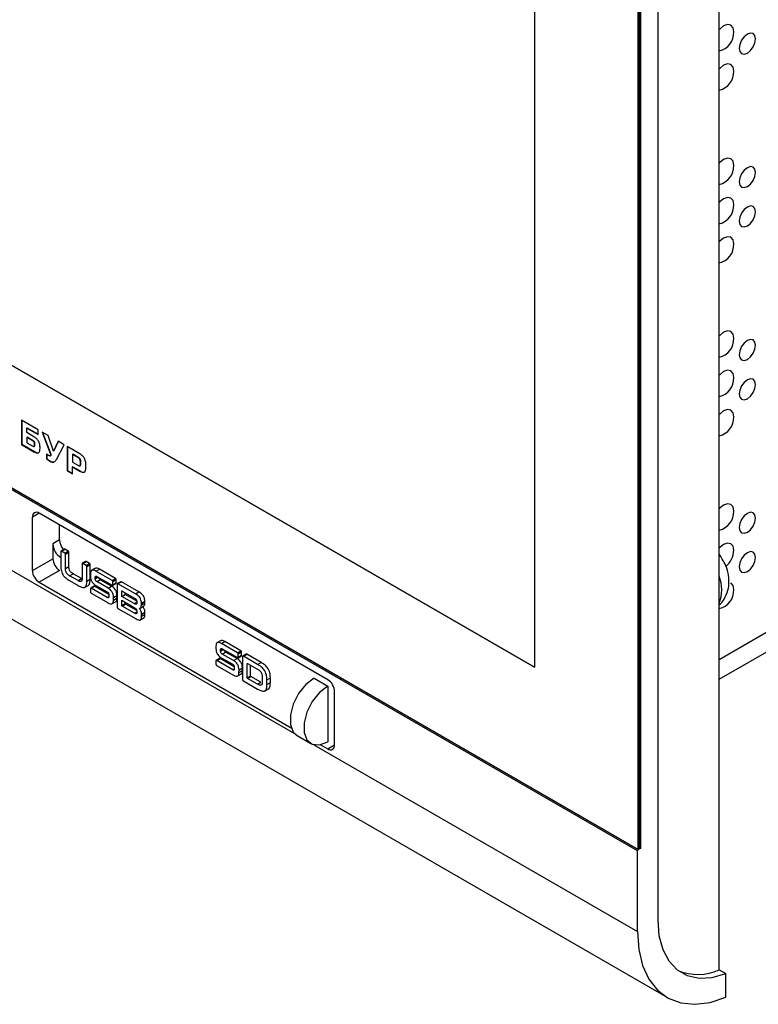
# Model space of a CAD drawing. Header units: millimetres. Extents: x -2 to 680, y -14 to 429.
# Tile 2 of 13: x 77 to 154, y 0 to 102. Entities that reach past the tile are written whole.
import ezdxf

# ---------------------------------------------------------------- set-up
doc = ezdxf.new("R2010")
doc.units = ezdxf.units.MM

msp = doc.modelspace()

# ---------------------------------------------------------------- linework, layer by layer
at = {"color": 7, "linetype": 'Continuous', "lineweight": 25}
for p, q in [((149.9518, 3.552), (149.9518, 128.3093)), ((143.5642, 115.1063), (143.5642, 8.7372)), ((141.5019, 113.0992), (141.5019, 16.0941)), ((141.6433, 113.1808), (141.6433, 16.1758)), ((141.7847, 113.2625), (141.7847, 16.2574)), ((141.8201, 16.1962), (141.8201, 113.2829)), ((130.7538, 106.28), (130.7538, 34.996)), ((130.7538, 34.996), (21.5058, 98.0636)), ((21.52, 98.0717), (130.7538, 35.0124)), ((141.4665, 15.9104), (10.6517, 91.4282)), ((10.7225, 91.5506), (141.5372, 16.0329)), ((10.7578, 91.5711), (141.5019, 16.0941)), ((10.6517, 83.044), (105.8333, 28.0969)), ((13.759, 76.1764), (144.5737, 0.6586)), ((79.1926, 59.6772), (77.4568, 60.6792)), ((77.4568, 60.6792), (77.4568, 58.1511)), ((77.4922, 60.6588), (77.4922, 58.1715)), ((78.0551, 59.869), (78.0198, 59.8486)), ((78.0198, 59.8486), (79.1926, 59.1715)), ((78.0198, 59.379), (78.0198, 59.8486)), ((78.7704, 58.9457), (78.0198, 59.379)), ((78.0551, 59.869), (79.1926, 59.2124)), ((79.1926, 59.1715), (79.1926, 59.6772)), ((80.2398, 59.0726), (79.6143, 59.4337)), ((79.6143, 59.4337), (80.4744, 57.1314)), ((79.6691, 59.402), (80.5098, 57.1518)), ((78.0551, 58.8939), (78.0198, 58.8735)), ((78.0198, 58.8735), (78.0198, 58.3317)), ((78.6453, 58.5124), (78.0198, 58.8735)), ((78.6806, 58.5328), (78.0551, 58.8939)), ((78.6806, 58.5328), (78.6453, 58.5124)), ((80.8028, 57.4655), (80.2398, 59.0726)), ((81.2719, 58.4768), (80.8028, 57.4655)), ((81.2923, 58.465), (80.8382, 57.4859)), ((81.8974, 58.1157), (81.2719, 58.4768)), ((77.4922, 58.1715), (77.4568, 58.1511)), ((77.4568, 58.1511), (78.7704, 57.3928)), ((77.4922, 58.1715), (78.8057, 57.4132)), ((78.0198, 58.3317), (78.6453, 57.9706)), ((78.8057, 57.4132), (78.7704, 57.3928)), ((78.7816, 57.941), (78.8258, 57.9665)), ((78.8683, 58.2077), (78.8329, 58.1873)), ((78.8329, 58.079), (78.8329, 58.1873)), ((78.8683, 58.0994), (78.8329, 58.079)), ((78.8683, 58.0994), (78.8683, 58.2077)), ((79.3959, 57.754), (79.3959, 57.8623)), ((80.8382, 57.4859), (80.8028, 57.4655)), ((81.0999, 56.5897), (81.8974, 58.1157)), ((83.5234, 57.177), (82.2098, 57.9353)), ((82.2098, 57.9353), (82.2098, 55.4072)), ((82.2452, 57.9149), (82.2452, 55.4276)), ((80.3493, 56.9688), (80.0678, 57.1313)), ((80.0678, 57.1313), (80.0678, 56.6438)), ((80.1032, 56.6642), (80.0678, 56.6438)), ((80.1032, 57.1109), (80.1032, 56.6642)), ((80.4253, 56.4421), (80.39, 56.4217)), ((80.445, 56.95), (80.4892, 56.9756)), ((80.5098, 57.1518), (80.4744, 57.1314)), ((80.5098, 57.0001), (80.4744, 56.9797)), ((80.5254, 57.0687), (80.4901, 57.0483)), ((80.8725, 56.3356), (80.8372, 56.3152)), ((82.8081, 57.1251), (82.7728, 57.1047)), ((82.7728, 57.1047), (82.7728, 56.3102)), ((83.3983, 56.7436), (82.7728, 57.1047)), ((82.7728, 56.3102), (83.3983, 55.9491)), ((83.4336, 56.764), (82.8081, 57.1251)), ((83.4336, 56.764), (83.3983, 56.7436)), ((83.6213, 56.439), (83.5859, 56.4186)), ((83.5859, 56.0574), (83.5859, 56.4186)), ((83.6213, 56.0779), (83.6213, 56.439)), ((82.2452, 55.4276), (82.2098, 55.4072)), ((82.2098, 55.4072), (82.7728, 55.0823)), ((82.2452, 55.4276), (82.7728, 55.1231)), ((82.8081, 55.825), (82.7728, 55.8046)), ((82.7728, 55.0823), (82.7728, 55.8046)), ((82.7728, 55.8046), (83.5234, 55.3712)), ((82.8081, 55.825), (83.5588, 55.3916)), ((83.5588, 55.3916), (83.5234, 55.3712)), ((83.5346, 55.9194), (83.5788, 55.9449)), ((83.6213, 56.0779), (83.5859, 56.0574)), ((84.1489, 55.7324), (84.1489, 56.0936)), ((183.999, 55.4287), (149.9518, 35.7737)), ((149.9518, 33.7441), (182.7561, 52.6816)), ((79.3119, 51.0012), (78.6047, 50.5929)), ((78.6047, 45.0404), (78.6047, 50.5929)), ((109.2931, 33.6934), (79.3118, 51.0013)), ((81.4331, 48.2247), (81.4331, 49.7766)), ((81.4331, 48.2247), (80.726, 47.8165)), ((80.726, 47.8165), (80.726, 46.265)), ((81.931, 47.2649), (81.5775, 47.0608)), ((81.6335, 47.0494), (81.987, 47.2535)), ((82.3325, 47.0535), (81.987, 47.2535)), ((78.6047, 45.0404), (80.726, 46.265)), ((81.5594, 47.0101), (81.5598, 45.4767)), ((81.9789, 46.8494), (81.6335, 47.0494)), ((81.9789, 46.8494), (82.3325, 47.0535)), ((82.0496, 46.7276), (82.4031, 46.9317)), ((82.0496, 45.2493), (82.0496, 46.7276)), ((82.4031, 45.4534), (82.4031, 46.9317)), ((81.4331, 45.0403), (79.3118, 43.8157)), ((82.0496, 45.2493), (82.4031, 45.4534)), ((83.7604, 45.7395), (83.7608, 44.2616)), ((84.1311, 45.9953), (83.7775, 45.7912)), ((83.8312, 45.7806), (84.1848, 45.9847)), ((84.1799, 45.5788), (83.8312, 45.7806)), ((84.1799, 45.5788), (84.5335, 45.7829)), ((84.5335, 45.7829), (84.1848, 45.9847)), ((84.2501, 43.9233), (84.2505, 45.457)), ((84.2505, 45.457), (84.6041, 45.6611)), ((84.6036, 44.1274), (84.6041, 45.6611)), ((85.1751, 45.2983), (84.7331, 45.0432)), ((85.2067, 44.9866), (85.5603, 45.1907)), ((87.2379, 44.2217), (85.5603, 45.1907)), ((82.4503, 44.0066), (83.3599, 43.4815)), ((82.4695, 44.4996), (82.823, 44.7037)), ((83.344, 43.9947), (82.4695, 44.4996)), ((83.6976, 44.1988), (82.823, 44.7037)), ((83.344, 43.9947), (83.6976, 44.1988)), ((84.2501, 43.9233), (84.6036, 44.1274)), ((84.6407, 44.7192), (84.6412, 44.4459)), ((85.1309, 44.3167), (85.312, 44.4212)), ((85.1309, 44.189), (85.4226, 44.3574)), ((85.1309, 44.189), (85.1309, 44.3167)), ((86.8844, 44.0176), (85.2067, 44.9866)), ((85.2951, 43.885), (85.6487, 44.0891)), ((85.2978, 44.4294), (86.8848, 43.5138)), ((86.8326, 43.4057), (85.6487, 44.0891)), ((86.8844, 44.0176), (87.2379, 44.2217)), ((86.9552, 43.8974), (87.3088, 44.1015)), ((87.3085, 43.7568), (87.3088, 44.1015)), ((79.3118, 43.8157), (105.484, 28.7068)), ((84.0165, 43.2821), (84.4584, 43.5373)), ((84.6439, 43.1643), (84.6444, 42.8197)), ((85.0155, 43.4175), (84.6619, 43.2134)), ((84.718, 43.2015), (85.0716, 43.4056)), ((86.3813, 42.2413), (84.718, 43.2015)), ((86.5452, 42.555), (85.0716, 43.4056)), ((85.2002, 43.503), (86.3846, 42.8198)), ((86.479, 43.2016), (85.2951, 43.885)), ((86.479, 43.2016), (86.8326, 43.4057)), ((86.9381, 43.5022), (87.2916, 43.7063)), ((86.955, 43.5527), (86.9552, 43.8974)), ((86.955, 43.5527), (87.3085, 43.7568)), ((87.3993, 43.6112), (87.3997, 41.2589)), ((87.7767, 43.8831), (87.4231, 43.679)), ((87.4958, 43.6651), (87.8493, 43.8692)), ((89.315, 42.6144), (87.4958, 43.6651)), ((89.6686, 42.8185), (87.8493, 43.8692)), ((84.7178, 42.6976), (86.473, 41.6843)), ((86.3813, 42.2413), (86.5467, 42.3368)), ((86.5482, 42.5124), (86.5487, 42.3571)), ((87.038, 41.9528), (87.0384, 42.2565)), ((87.038, 41.9528), (87.3915, 42.1569)), ((87.0384, 42.2565), (87.392, 42.4606)), ((87.3915, 42.1569), (87.392, 42.4606)), ((87.8895, 42.8843), (87.9319, 42.9088)), ((87.8895, 42.3517), (87.8895, 42.8843)), ((87.8895, 42.3517), (88.243, 42.5558)), ((89.1798, 41.6065), (87.8895, 42.3517)), ((87.9303, 42.9097), (89.2179, 42.1669)), ((88.243, 42.5558), (88.243, 42.7293)), ((89.4454, 41.8613), (88.243, 42.5558)), ((89.315, 42.6144), (89.6686, 42.8185)), ((86.8579, 41.5767), (87.2999, 41.8318)), ((87.4956, 41.094), (89.3721, 40.0107)), ((87.8895, 41.9528), (89.1801, 41.2077)), ((87.8895, 41.4173), (87.8895, 41.9528)), ((87.8895, 41.4173), (88.243, 41.6214)), ((87.9304, 41.3471), (88.2839, 41.5512)), ((89.2206, 40.6023), (87.9304, 41.3471)), ((88.243, 41.6214), (88.243, 41.7487)), ((89.445, 40.8809), (88.2839, 41.5512)), ((89.1798, 41.6065), (89.4508, 41.7629)), ((89.4508, 41.8037), (89.4508, 41.6748)), ((89.7978, 41.1425), (90.1513, 41.3466)), ((89.9272, 41.472), (90.2807, 41.6761)), ((89.9272, 41.472), (89.9275, 41.6545)), ((89.9275, 41.6545), (90.2811, 41.8586)), ((90.2807, 41.6761), (90.2811, 41.8586)), ((89.2206, 40.6023), (89.4538, 40.7369)), ((89.4535, 40.8231), (89.454, 40.6867)), ((89.7623, 39.8904), (90.2042, 40.1455)), ((89.9432, 40.3106), (89.9437, 40.519)), ((89.9432, 40.3106), (90.2968, 40.5147)), ((89.9437, 40.519), (90.2972, 40.7231)), ((90.2968, 40.5147), (90.2972, 40.7231)), ((97.6705, 37.1973), (97.6709, 36.924)), ((98.2048, 37.7764), (97.7629, 37.5213)), ((98.1606, 36.7948), (98.3417, 36.8993)), ((98.2364, 37.4647), (98.59, 37.6688)), ((99.9141, 36.4957), (98.2364, 37.4647)), ((98.3275, 36.9075), (99.9145, 35.9919)), ((100.2676, 36.6998), (98.59, 37.6688)), ((98.0452, 35.8956), (97.6917, 35.6915)), ((97.7477, 35.6796), (98.1013, 35.8837)), ((99.5749, 35.0331), (98.1013, 35.8837)), ((98.1606, 36.6671), (98.4524, 36.8355)), ((98.1606, 36.6671), (98.1606, 36.7948)), ((98.2299, 35.9811), (99.4143, 35.2979)), ((98.3248, 36.3631), (98.6784, 36.5672)), ((99.5087, 35.6797), (98.3248, 36.3631)), ((99.8623, 35.8838), (98.6784, 36.5672)), ((99.5087, 35.6797), (99.8623, 35.8838)), ((99.9141, 36.4957), (100.2676, 36.6998)), ((99.9678, 35.9803), (100.3213, 36.1844)), ((99.9847, 36.0308), (99.9849, 36.3755)), ((99.9847, 36.0308), (100.3382, 36.2349)), ((99.9849, 36.3755), (100.3385, 36.5796)), ((100.3382, 36.2349), (100.3385, 36.5796)), ((100.429, 36.0899), (100.4295, 33.7362)), ((100.8065, 36.3612), (100.4529, 36.1571)), ((100.5255, 36.1432), (100.879, 36.3473)), ((102.0027, 35.2899), (100.5255, 36.1432)), ((102.3563, 35.494), (100.879, 36.3473)), ((97.6737, 35.6424), (97.6741, 35.2978)), ((97.7475, 35.1757), (99.5027, 34.1624)), ((99.4111, 34.7194), (97.7477, 35.6796)), ((99.4111, 34.7194), (99.5764, 34.8149)), ((99.578, 34.9905), (99.5784, 34.8352)), ((100.0681, 34.7346), (100.4217, 34.9387)), ((100.4212, 34.635), (100.4217, 34.9387)), ((100.9192, 35.36), (100.9637, 35.3857)), ((100.9192, 33.8965), (100.9192, 35.36)), ((100.96, 35.3878), (101.9905, 34.7934)), ((101.2727, 34.1006), (101.2727, 35.2074)), ((102.0027, 35.2899), (102.3563, 35.494)), ((99.8876, 34.0548), (100.3296, 34.3099)), ((100.0677, 34.4309), (100.0681, 34.7346)), ((100.0677, 34.4309), (100.4212, 34.635)), ((100.9192, 33.8965), (101.2727, 34.1006)), ((100.96, 33.8252), (101.3136, 34.0293)), ((101.9903, 33.2305), (100.96, 33.8252)), ((102.3439, 33.4346), (101.3136, 34.0293)), ((102.4832, 33.9308), (102.4837, 33.5234)), ((102.9734, 33.6963), (103.327, 33.9004)), ((103.3265, 33.3968), (103.327, 33.9004)), ((107.8789, 33.8566), (109.2931, 33.0402)), ((100.5253, 33.5721), (102.0031, 32.719)), ((101.9903, 33.2305), (102.3439, 33.4346)), ((102.7138, 32.5194), (103.1557, 32.7745)), ((102.973, 33.1927), (102.9734, 33.6963)), ((102.973, 33.1927), (103.3265, 33.3968)), ((109.2931, 33.0402), (109.2931, 27.2427)), ((110.0002, 26.9162), (110.0002, 32.4687)), ((106.1041, 27.8834), (107.5183, 27.067)), ((107.8386, 26.9393), (141.4665, 7.5263)), ((108.5414, 26.9418), (109.2931, 26.5078)), ((109.2931, 26.5078), (110.0002, 26.916)), ((141.4665, 7.5263), (141.4665, 15.9104)), ((141.5019, 16.0941), (141.6433, 16.1758)), ((141.8201, 16.1962), (141.5372, 16.0329)), ((141.7847, 16.2574), (141.6433, 16.1758)), ((141.7493, 16.237), (141.8201, 16.1962)), ((149.9518, 3.552), (150.6589, 3.1438)), ((150.6589, 0.6942), (150.6589, 3.1438))]:
    msp.add_line(p, q, dxfattribs=at)
at = {"color": 7, "linetype": 'Continuous', "lineweight": 25, "flags": 128}
for points in [[(151.4721, 101.0356), (151.3913, 101.4577), (151.1614, 101.7223), (150.8173, 101.7892), (150.4114, 101.6481), (150.0055, 101.3205), (149.9544, 101.2648)], [(153.7348, 100.3005), (153.6702, 100.6382), (153.4863, 100.8499), (153.211, 100.9033), (152.8863, 100.7905), (152.5616, 100.5284), (152.2863, 100.1571), (152.1023, 99.733), (152.0377, 99.3208), (152.1023, 98.9831), (152.2863, 98.7714), (152.5616, 98.7179), (152.8863, 98.8308), (153.211, 99.0928), (153.4863, 99.4641), (153.6702, 99.8882), (153.7348, 100.3005)], [(151.4721, 96.9529), (151.3913, 97.375), (151.1614, 97.6396), (150.8173, 97.7065), (150.4114, 97.5654), (150.0055, 97.2378), (149.9544, 97.1821)], [(151.4721, 87.1544), (151.3913, 87.5765), (151.1614, 87.8411), (150.8173, 87.908), (150.4114, 87.7669), (150.0055, 87.4393), (149.9544, 87.3836)], [(153.7348, 86.4193), (153.6702, 86.757), (153.4863, 86.9687), (153.211, 87.0221), (152.8863, 86.9093), (152.5616, 86.6472), (152.2863, 86.2759), (152.1023, 85.8518), (152.0377, 85.4396), (152.1023, 85.1019), (152.2863, 84.8902), (152.5616, 84.8367), (152.8863, 84.9496), (153.211, 85.2116), (153.4863, 85.5829), (153.6702, 86.007), (153.7348, 86.4193)], [(151.4721, 83.0717), (151.3913, 83.4938), (151.1614, 83.7584), (150.8173, 83.8253), (150.4114, 83.6842), (150.0055, 83.3566), (149.9544, 83.3009)], [(153.7348, 82.3366), (153.6702, 82.6743), (153.4863, 82.886), (153.211, 82.9394), (152.8863, 82.8266), (152.5616, 82.5645), (152.2863, 82.1932), (152.1023, 81.7691), (152.0377, 81.3569), (152.1023, 81.0192), (152.2863, 80.8075), (152.5616, 80.754), (152.8863, 80.8669), (153.211, 81.1289), (153.4863, 81.5002), (153.6702, 81.9243), (153.7348, 82.3366)], [(151.4721, 78.989), (151.3913, 79.4111), (151.1614, 79.6757), (150.8173, 79.7426), (150.4114, 79.6015), (150.0055, 79.2739), (149.9544, 79.2182)], [(151.4721, 69.1905), (151.3913, 69.6126), (151.1614, 69.8772), (150.8173, 69.9441), (150.4114, 69.803), (150.0055, 69.4754), (149.9544, 69.4197)], [(153.7348, 68.4554), (153.6702, 68.7931), (153.4863, 69.0048), (153.211, 69.0583), (152.8863, 68.9454), (152.5616, 68.6833), (152.2863, 68.312), (152.1023, 67.8879), (152.0377, 67.4757), (152.1023, 67.138), (152.2863, 66.9263), (152.5616, 66.8728), (152.8863, 66.9857), (153.211, 67.2477), (153.4863, 67.619), (153.6702, 68.0431), (153.7348, 68.4554)], [(151.4721, 65.1078), (151.3913, 65.5299), (151.1614, 65.7945), (150.8173, 65.8614), (150.4114, 65.7203), (150.0055, 65.3927), (149.9544, 65.337)], [(153.7348, 64.3727), (153.6702, 64.7104), (153.4863, 64.9221), (153.211, 64.9755), (152.8863, 64.8627), (152.5616, 64.6006), (152.2863, 64.2293), (152.1023, 63.8052), (152.0377, 63.393), (152.1023, 63.0553), (152.2863, 62.8436), (152.5616, 62.7901), (152.8863, 62.903), (153.211, 63.165), (153.4863, 63.5363), (153.6702, 63.9604), (153.7348, 64.3727)], [(151.4721, 61.0251), (151.3913, 61.4472), (151.1614, 61.7118), (150.8173, 61.7787), (150.4114, 61.6376), (150.0055, 61.31), (149.9544, 61.2543)], [(151.4721, 51.2266), (151.3913, 51.6487), (151.1614, 51.9133), (150.8173, 51.9802), (150.4114, 51.8391), (150.0055, 51.5115), (149.9544, 51.4558)], [(153.7348, 50.4915), (153.6702, 50.8292), (153.4863, 51.0409), (153.211, 51.0944), (152.8863, 50.9815), (152.5616, 50.7194), (152.2863, 50.3481), (152.1023, 49.924), (152.0377, 49.5118), (152.1023, 49.1741), (152.2863, 48.9624), (152.5616, 48.9089), (152.8863, 49.0218), (153.211, 49.2838), (153.4863, 49.6551), (153.6702, 50.0792), (153.7348, 50.4915)], [(151.4721, 47.1439), (151.3913, 47.566), (151.1614, 47.8306), (150.8173, 47.8975), (150.4114, 47.7564), (150.0055, 47.4288), (149.9544, 47.3731)], [(153.7348, 46.4088), (153.6702, 46.7465), (153.4863, 46.9582), (153.211, 47.0116), (152.8863, 46.8988), (152.5616, 46.6367), (152.2863, 46.2654), (152.1023, 45.8413), (152.0377, 45.4291), (152.1023, 45.0914), (152.2863, 44.8797), (152.5616, 44.8262), (152.8863, 44.9391), (153.211, 45.2011), (153.4863, 45.5724), (153.6702, 45.9965), (153.7348, 46.4088)], [(151.4721, 43.0612), (151.3913, 43.4833), (151.1614, 43.7479), (151.1613, 43.7479)], [(107.8789, 33.8566), (107.0204, 33.1861), (106.2654, 32.2469), (105.705, 31.1522), (105.4068, 30.0341), (105.4068, 29.0274), (105.705, 28.2535), (106.1041, 27.8834)], [(109.2931, 33.0402), (108.4346, 32.3697), (107.6796, 31.4305), (107.1192, 30.3358), (106.821, 29.2177), (106.821, 28.211), (107.1192, 27.4371), (107.6796, 26.9894), (108.4346, 26.9219), (109.2931, 27.2427)], [(143.5642, 8.7372), (143.6948, 7.0973), (144.0828, 5.6586), (144.7162, 4.4653), (145.5756, 3.5541), (146.6345, 2.953), (147.8605, 2.6804), (149.2158, 2.7446), (150.6589, 3.1438)], [(141.4665, 7.5263), (141.6014, 5.6568), (142.0028, 3.9906), (142.6603, 2.5702), (143.5573, 1.4316), (144.671, 0.6039), (145.973, 0.1081), (147.4302, -0.0433), (149.0055, 0.1538), (150.6589, 0.6942)]]:
    msp.add_lwpolyline(points, dxfattribs=at)
at = {"color": 7, "linetype": 'Continuous', "lineweight": 25}
for centre, radius, start, end in [((149.5492, 100.9369), 1.9254, 282.069766, 2.936183), ((149.5492, 96.8542), 1.9254, 282.069766, 2.936183), ((149.5492, 87.0557), 1.9254, 282.069766, 2.936183), ((149.5492, 82.973), 1.9254, 282.069766, 2.936183), ((149.5492, 78.8903), 1.9254, 282.069766, 2.936183), ((149.5492, 69.0918), 1.9254, 282.069766, 2.936183), ((149.5492, 65.0091), 1.9254, 282.069766, 2.936183), ((149.5492, 60.9264), 1.9254, 282.069766, 2.936183), ((149.5492, 51.128), 1.9254, 282.069766, 2.936183), ((79.0358, 50.6628), 0.4367, 50.796715, 189.214037), ((83.2126, 48.313), 1.7817, 182.841182, 218.614881), ((82.4281, 47.861), 1.7026, 181.499109, 239.329688), ((149.1222, 47.2656), 2.353, 310.179007, 357.035824), ((82.2612, 46.3349), 1.5368, 182.605478, 237.394522), ((80.1399, 45.1103), 1.5368, 182.605478, 237.394522), ((146.3534, 43.0421), 3.8698, 338.413946, 21.586054), ((149.5492, 42.9625), 1.9254, 282.069766, 2.936183), ((108.465, 32.3988), 1.5368, 2.605478, 57.394522), ((109.5692, 26.8462), 0.4367, 230.796715, 9.214037), ((141.62, 15.9034), 0.1537, 122.605478, 177.394522), ((147.7144, 8.4131), 5.3513, 248.045534, 294.71466)]:
    msp.add_arc(centre, radius, start, end, dxfattribs=at)
for points, knots in [([(78.8329, 58.1873), (78.8319, 58.2125), (78.8301, 58.2592), (78.8103, 58.3324), (78.7734, 58.4029), (78.7156, 58.4676), (78.6701, 58.4966), (78.6453, 58.5124)], [0, 0, 0, 0, 0.21053847, 0.38898286, 0.55266745, 0.75594843, 1, 1, 1, 1]), ([(78.8683, 58.2077), (78.8673, 58.2329), (78.8655, 58.2796), (78.8456, 58.3528), (78.8087, 58.4233), (78.7509, 58.488), (78.7054, 58.517), (78.6806, 58.5328)], [0, 0, 0, 0, 0.21053847, 0.38898286, 0.55266745, 0.75594843, 1, 1, 1, 1]), ([(79.2473, 58.4988), (79.2161, 58.5466), (79.15, 58.6476), (78.9863, 58.8089), (78.8559, 58.8915), (78.7704, 58.9457)], [0, 0, 0, 0, 0.23633533, 0.49943628, 1, 1, 1, 1]), ([(79.3959, 57.8623), (79.3926, 57.9893), (79.3872, 58.1946), (79.286, 58.4148), (79.2473, 58.4988)], [0, 0, 0, 0, 0.61823448, 1, 1, 1, 1]), ([(78.6453, 57.9706), (78.6666, 57.9595), (78.7061, 57.9388), (78.7595, 57.9308), (78.8022, 57.9488), (78.8293, 58), (78.8316, 58.0511), (78.8329, 58.079)], [0, 0, 0, 0, 0.210484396, 0.388892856, 0.552558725, 0.755857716, 1, 1, 1, 1]), ([(78.7704, 57.3928), (78.8786, 57.3341), (79.0538, 57.2392), (79.1938, 57.2752), (79.2473, 57.289)], [0, 0, 0, 0, 0.61823448, 1, 1, 1, 1]), ([(78.8057, 57.4132), (78.914, 57.3545), (79.0891, 57.2596), (79.2292, 57.2956), (79.2827, 57.3094)], [0, 0, 0, 0, 0.61823448, 1, 1, 1, 1]), ([(78.82, 57.9665), (78.8242, 57.968), (78.8443, 57.9752), (78.8638, 58.0218), (78.8667, 58.072), (78.8683, 58.0994)], [0, 0, 0, 0, 0.1043987, 0.51132325, 1, 1, 1, 1]), ([(79.2473, 57.289), (79.2731, 57.3102), (79.3275, 57.3551), (79.3853, 57.5107), (79.3917, 57.6577), (79.3959, 57.754)], [0, 0, 0, 0, 0.23633533, 0.49943628, 1, 1, 1, 1]), ([(80.0678, 56.6438), (80.1286, 56.5971), (80.2353, 56.5151), (80.3434, 56.4498), (80.39, 56.4217)], [0, 0, 0, 0, 0.56929801, 1, 1, 1, 1]), ([(80.1032, 56.6642), (80.164, 56.6175), (80.2707, 56.5355), (80.3788, 56.4702), (80.4253, 56.4421)], [0, 0, 0, 0, 0.56929801, 1, 1, 1, 1]), ([(80.4744, 56.9797), (80.4673, 56.9696), (80.4535, 56.95), (80.4209, 56.9428), (80.3855, 56.9499), (80.3618, 56.9623), (80.3493, 56.9688)], [0, 0, 0, 0, 0.27483163, 0.53691345, 0.75557848, 1, 1, 1, 1]), ([(80.39, 56.4217), (80.4854, 56.3721), (80.6462, 56.2886), (80.782, 56.3075), (80.8372, 56.3152)], [0, 0, 0, 0, 0.59332477, 1, 1, 1, 1]), ([(80.4253, 56.4421), (80.5207, 56.3926), (80.6816, 56.3091), (80.8173, 56.3279), (80.8725, 56.3356)], [0, 0, 0, 0, 0.59332477, 1, 1, 1, 1]), ([(80.4744, 57.1314), (80.4794, 57.1156), (80.4886, 57.0867), (80.4896, 57.0603), (80.4901, 57.0483)], [0, 0, 0, 0, 0.54504191, 1, 1, 1, 1]), ([(80.4901, 57.0483), (80.4893, 57.0336), (80.4878, 57.0074), (80.4785, 56.9881), (80.4744, 56.9797)], [0, 0, 0, 0, 0.563056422, 1, 1, 1, 1]), ([(80.5098, 57.0001), (80.5035, 56.9885), (80.497, 56.9764), (80.4851, 56.9735), (80.4846, 56.9734)], [0, 0, 0, 0, 0.95897017, 1, 1, 1, 1]), ([(80.5098, 57.1518), (80.5148, 57.136), (80.524, 57.1071), (80.525, 57.0807), (80.5254, 57.0687)], [0, 0, 0, 0, 0.54504191, 1, 1, 1, 1]), ([(80.5254, 57.0687), (80.5246, 57.054), (80.5232, 57.0279), (80.5138, 57.0085), (80.5098, 57.0001)], [0, 0, 0, 0, 0.563056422, 1, 1, 1, 1]), ([(80.8864, 56.35), (80.9248, 56.3726), (81.0152, 56.4258), (81.069, 56.5299), (81.0999, 56.5897)], [0, 0, 0, 0, 0.42539119, 1, 1, 1, 1]), ([(83.5859, 56.4186), (83.5849, 56.4438), (83.5831, 56.4904), (83.5633, 56.5636), (83.5264, 56.6341), (83.4686, 56.6988), (83.4231, 56.7278), (83.3983, 56.7436)], [0, 0, 0, 0, 0.21052891, 0.38895595, 0.55261789, 0.75589284, 1, 1, 1, 1]), ([(83.6213, 56.439), (83.6203, 56.4642), (83.6184, 56.5108), (83.5986, 56.584), (83.5617, 56.6546), (83.5039, 56.7192), (83.4584, 56.7482), (83.4336, 56.764)], [0, 0, 0, 0, 0.21052891, 0.38895595, 0.55261789, 0.75589284, 1, 1, 1, 1]), ([(84.0004, 56.7301), (83.9691, 56.7779), (83.903, 56.8789), (83.7394, 57.0402), (83.6089, 57.1228), (83.5234, 57.177)], [0, 0, 0, 0, 0.23633938, 0.49944647, 1, 1, 1, 1]), ([(84.1489, 56.0936), (84.1456, 56.2205), (84.1402, 56.4258), (84.039, 56.646), (84.0004, 56.7301)], [0, 0, 0, 0, 0.6182498, 1, 1, 1, 1]), ([(83.3983, 55.9491), (83.4196, 55.9379), (83.4591, 55.9173), (83.5126, 55.9093), (83.5552, 55.9273), (83.5823, 55.9784), (83.5846, 56.0295), (83.5859, 56.0574)], [0, 0, 0, 0, 0.21053631, 0.38894835, 0.55259375, 0.75586952, 1, 1, 1, 1]), ([(83.5234, 55.3712), (83.6317, 55.3126), (83.8068, 55.2176), (83.9469, 55.2537), (84.0004, 55.2674)], [0, 0, 0, 0, 0.61823448, 1, 1, 1, 1]), ([(83.5588, 55.3916), (83.667, 55.333), (83.8421, 55.2381), (83.9822, 55.2741), (84.0357, 55.2878)], [0, 0, 0, 0, 0.61823448, 1, 1, 1, 1]), ([(83.5731, 55.9449), (83.5772, 55.9464), (83.5973, 55.9537), (83.6168, 56.0003), (83.6197, 56.0505), (83.6213, 56.0779)], [0, 0, 0, 0, 0.104469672, 0.511347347, 1, 1, 1, 1]), ([(84.0004, 55.2674), (84.0261, 55.2887), (84.0805, 55.3335), (84.1384, 55.4892), (84.1447, 55.6361), (84.1489, 55.7324)], [0, 0, 0, 0, 0.23631451, 0.49942392, 1, 1, 1, 1]), ([(81.987, 47.2535), (81.9758, 47.2596), (81.9552, 47.2708), (81.9391, 47.2654), (81.9318, 47.263)], [0, 0, 0, 0, 0.54671023, 1, 1, 1, 1]), ([(81.6335, 47.0494), (81.6225, 47.055), (81.6007, 47.0661), (81.5728, 47.063), (81.5614, 47.0386), (81.5601, 47.0196), (81.5594, 47.0101)], [0, 0, 0, 0, 0.28039138, 0.55872747, 0.77931704, 1, 1, 1, 1]), ([(82.0496, 46.7276), (82.0491, 46.7403), (82.0481, 46.7656), (82.0305, 46.8064), (82.0041, 46.8336), (81.9873, 46.8441), (81.9789, 46.8494)], [0, 0, 0, 0, 0.28031547, 0.55887979, 0.77913142, 1, 1, 1, 1]), ([(82.4031, 46.9317), (82.4026, 46.9444), (82.4016, 46.9697), (82.384, 47.0105), (82.3577, 47.0377), (82.3409, 47.0482), (82.3325, 47.0535)], [0, 0, 0, 0, 0.28031547, 0.55887979, 0.77913142, 1, 1, 1, 1]), ([(150.2671, 46.2261), (150.1824, 46.4102), (150.0956, 46.5989), (149.9552, 46.7412), (149.9518, 46.7447)], [0, 0, 0, 0, 0.97578018, 1, 1, 1, 1]), ([(150.4655, 42.0754), (150.6154, 42.3746), (150.8951, 42.9329), (151.0001, 43.8711), (150.8957, 44.811), (150.6492, 45.6325), (150.3627, 46.0776), (150.2671, 46.2261)], [0, 0, 0, 0, 0.23042125, 0.42990469, 0.64580231, 0.88184904, 1, 1, 1, 1]), ([(81.5598, 45.4767), (81.5632, 45.3204), (81.5699, 45.0105), (81.8034, 44.501), (82.1393, 44.1958), (82.3465, 44.0697), (82.4503, 44.0066)], [0, 0, 0, 0, 0.28122767, 0.55763032, 0.77836911, 1, 1, 1, 1]), ([(82.4695, 44.4996), (82.402, 44.5386), (82.2686, 44.6157), (82.0944, 44.8408), (82.0522, 45.0662), (82.0504, 45.1882), (82.0496, 45.2493)], [0, 0, 0, 0, 0.28183054, 0.55736398, 0.77814657, 1, 1, 1, 1]), ([(82.823, 44.7037), (82.7556, 44.7427), (82.6222, 44.8198), (82.448, 45.0449), (82.4058, 45.2703), (82.404, 45.3923), (82.4031, 45.4534)], [0, 0, 0, 0, 0.28183054, 0.55736398, 0.77814657, 1, 1, 1, 1]), ([(83.8312, 45.7806), (83.8204, 45.7861), (83.799, 45.7971), (83.772, 45.7926), (83.7615, 45.7681), (83.7607, 45.749), (83.7604, 45.7395)], [0, 0, 0, 0, 0.28037812, 0.55874275, 0.77916645, 1, 1, 1, 1]), ([(84.1848, 45.9847), (84.1737, 45.9908), (84.1538, 46.0016), (84.1387, 45.9957), (84.1321, 45.9932)], [0, 0, 0, 0, 0.55880226, 1, 1, 1, 1]), ([(84.2505, 45.457), (84.2498, 45.4697), (84.2484, 45.4951), (84.2315, 45.536), (84.205, 45.563), (84.1883, 45.5735), (84.1799, 45.5788)], [0, 0, 0, 0, 0.2803981, 0.5585986, 0.77922969, 1, 1, 1, 1]), ([(84.6041, 45.6611), (84.6034, 45.6738), (84.6019, 45.6992), (84.5851, 45.7401), (84.5586, 45.7671), (84.5418, 45.7776), (84.5335, 45.7829)], [0, 0, 0, 0, 0.2803981, 0.5585986, 0.77922969, 1, 1, 1, 1]), ([(85.2067, 44.9866), (85.1253, 45.0279), (84.9631, 45.11), (84.7586, 45.0899), (84.6539, 44.9328), (84.6451, 44.7905), (84.6407, 44.7192)], [0, 0, 0, 0, 0.28102344, 0.55945184, 0.77938473, 1, 1, 1, 1]), ([(85.5603, 45.1907), (85.4771, 45.235), (85.3193, 45.3192), (85.1936, 45.2825), (85.134, 45.2651)], [0, 0, 0, 0, 0.5266747, 1, 1, 1, 1]), ([(83.7608, 44.2616), (83.7604, 44.1849), (83.7596, 44.0329), (83.6733, 43.8702), (83.5005, 43.9078), (83.3963, 43.9657), (83.344, 43.9947)], [0, 0, 0, 0, 0.28194536, 0.55846258, 0.7783876, 1, 1, 1, 1]), ([(84.4069, 43.5307), (84.4205, 43.5311), (84.5263, 43.5347), (84.5869, 43.7885), (84.598, 44.0142), (84.6036, 44.1274)], [0, 0, 0, 0, 0.068666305, 0.532744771, 1, 1, 1, 1]), ([(84.6412, 44.4459), (84.6468, 44.3466), (84.6579, 44.1488), (84.8052, 43.8387), (85.0056, 43.6273), (85.1352, 43.5445), (85.2002, 43.503)], [0, 0, 0, 0, 0.28046963, 0.55855741, 0.77884577, 1, 1, 1, 1]), ([(85.1309, 44.3167), (85.1315, 44.347), (85.1326, 44.4073), (85.1727, 44.4613), (85.2359, 44.4593), (85.2771, 44.4394), (85.2978, 44.4294)], [0, 0, 0, 0, 0.28074318, 0.55884679, 0.77898187, 1, 1, 1, 1]), ([(85.2951, 43.885), (85.2687, 43.9023), (85.2161, 43.9367), (85.1556, 44.0287), (85.1335, 44.1164), (85.1318, 44.1648), (85.1309, 44.189)], [0, 0, 0, 0, 0.28034435, 0.55832796, 0.77895503, 1, 1, 1, 1]), ([(85.6487, 44.0891), (85.6224, 44.1064), (85.57, 44.1407), (85.5083, 44.2331), (85.4958, 44.2923), (85.4902, 44.3184)], [0, 0, 0, 0, 0.36084847, 0.71865829, 1, 1, 1, 1]), ([(86.9552, 43.8974), (86.9546, 43.91), (86.9533, 43.9351), (86.9358, 43.9758), (86.9092, 44.0016), (86.8926, 44.0123), (86.8844, 44.0176)], [0, 0, 0, 0, 0.280452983, 0.558226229, 0.779417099, 1, 1, 1, 1]), ([(87.3088, 44.1015), (87.3081, 44.1141), (87.3069, 44.1392), (87.2893, 44.1799), (87.2627, 44.2057), (87.2462, 44.2164), (87.2379, 44.2217)], [0, 0, 0, 0, 0.280452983, 0.558226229, 0.779417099, 1, 1, 1, 1]), ([(83.3599, 43.4815), (83.4921, 43.4086), (83.7548, 43.2638), (84.1087, 43.2645), (84.2408, 43.5696), (84.247, 43.8052), (84.2501, 43.9233)], [0, 0, 0, 0, 0.28142381, 0.55890557, 0.7787005, 1, 1, 1, 1]), ([(84.718, 43.2015), (84.7072, 43.2073), (84.6855, 43.2187), (84.6579, 43.2159), (84.646, 43.1925), (84.6446, 43.1737), (84.6439, 43.1643)], [0, 0, 0, 0, 0.28037412, 0.55898004, 0.77929309, 1, 1, 1, 1]), ([(85.0716, 43.4056), (85.0604, 43.4119), (85.0398, 43.4234), (85.0236, 43.4183), (85.0162, 43.4159)], [0, 0, 0, 0, 0.53952089, 1, 1, 1, 1]), ([(87.0384, 42.2565), (87.0326, 42.356), (87.0211, 42.5542), (86.8746, 42.8651), (86.6739, 43.0771), (86.5441, 43.16), (86.479, 43.2016)], [0, 0, 0, 0, 0.28061127, 0.55863553, 0.77887374, 1, 1, 1, 1]), ([(87.392, 42.4606), (87.3862, 42.5601), (87.3746, 42.7583), (87.2282, 43.0692), (87.0274, 43.2812), (86.8976, 43.3641), (86.8326, 43.4057)], [0, 0, 0, 0, 0.28061127, 0.55863553, 0.77887374, 1, 1, 1, 1]), ([(86.8848, 43.5138), (86.8954, 43.508), (86.9166, 43.4966), (86.9433, 43.5006), (86.9537, 43.5247), (86.9545, 43.5434), (86.955, 43.5527)], [0, 0, 0, 0, 0.28035438, 0.55874725, 0.77927995, 1, 1, 1, 1]), ([(87.2907, 43.7084), (87.2925, 43.7086), (87.3014, 43.7096), (87.3067, 43.7298), (87.3079, 43.7478), (87.3085, 43.7568)], [0, 0, 0, 0, 0.10897265, 0.55429717, 1, 1, 1, 1]), ([(87.4958, 43.6651), (87.4813, 43.6724), (87.4524, 43.6869), (87.4165, 43.681), (87.4008, 43.6497), (87.3998, 43.6241), (87.3993, 43.6112)], [0, 0, 0, 0, 0.280835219, 0.558857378, 0.779103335, 1, 1, 1, 1]), ([(87.8493, 43.8692), (87.8344, 43.8772), (87.8076, 43.8916), (87.787, 43.8839), (87.7778, 43.8805)], [0, 0, 0, 0, 0.55424513, 1, 1, 1, 1]), ([(84.6444, 42.8197), (84.645, 42.8068), (84.6462, 42.7811), (84.6657, 42.7402), (84.6924, 42.7136), (84.7093, 42.7029), (84.7178, 42.6976)], [0, 0, 0, 0, 0.28023808, 0.558842, 0.77910835, 1, 1, 1, 1]), ([(86.5487, 42.3571), (86.5482, 42.3265), (86.5473, 42.2655), (86.5073, 42.2103), (86.4439, 42.2113), (86.4022, 42.2313), (86.3813, 42.2413)], [0, 0, 0, 0, 0.28086717, 0.5590636, 0.77916104, 1, 1, 1, 1]), ([(86.3846, 42.8198), (86.4112, 42.8022), (86.4642, 42.7671), (86.5242, 42.6735), (86.5457, 42.5855), (86.5474, 42.5368), (86.5482, 42.5124)], [0, 0, 0, 0, 0.28026751, 0.55833802, 0.77900259, 1, 1, 1, 1]), ([(87.2525, 41.814), (87.259, 41.8147), (87.3205, 41.8207), (87.3753, 41.9506), (87.3861, 42.0881), (87.3915, 42.1569)], [0, 0, 0, 0, 0.0559751, 0.52726833, 1, 1, 1, 1]), ([(87.8895, 42.8843), (87.8897, 42.8915), (87.8903, 42.9058), (87.8996, 42.9194), (87.9153, 42.9178), (87.9253, 42.9124), (87.9303, 42.9097)], [0, 0, 0, 0, 0.28039541, 0.55870258, 0.7791285, 1, 1, 1, 1]), ([(89.2179, 42.1669), (89.2508, 42.1465), (89.3162, 42.1057), (89.4041, 42.0095), (89.4485, 41.895), (89.45, 41.8342), (89.4508, 41.8037)], [0, 0, 0, 0, 0.28104803, 0.55991785, 0.77937644, 1, 1, 1, 1]), ([(89.9275, 41.6545), (89.9251, 41.723), (89.9202, 41.8596), (89.8549, 42.0893), (89.6568, 42.4018), (89.456, 42.5267), (89.315, 42.6144)], [0, 0, 0, 0, 0.18761803, 0.37458448, 0.56106201, 1, 1, 1, 1]), ([(90.2811, 41.8586), (90.2786, 41.9271), (90.2737, 42.0637), (90.2085, 42.2934), (90.0104, 42.6059), (89.8096, 42.7308), (89.6686, 42.8185)], [0, 0, 0, 0, 0.18761803, 0.37458448, 0.56106201, 1, 1, 1, 1]), ([(149.9518, 41.489), (150.0109, 41.5323), (150.2233, 41.6881), (150.364, 41.9131), (150.4655, 42.0754)], [0, 0, 0, 0, 0.27843436, 1, 1, 1, 1]), ([(86.473, 41.6843), (86.5544, 41.6429), (86.7166, 41.5604), (86.921, 41.581), (87.0254, 41.7386), (87.0338, 41.8813), (87.038, 41.9528)], [0, 0, 0, 0, 0.28095261, 0.55936921, 0.7793489, 1, 1, 1, 1]), ([(87.3997, 41.2589), (87.4003, 41.2417), (87.4014, 41.2075), (87.4264, 41.1528), (87.4615, 41.1155), (87.4842, 41.1012), (87.4956, 41.094)], [0, 0, 0, 0, 0.28038552, 0.55884935, 0.77904341, 1, 1, 1, 1]), ([(87.9304, 41.3471), (87.9242, 41.3509), (87.9118, 41.3585), (87.8959, 41.3789), (87.8901, 41.4001), (87.8897, 41.4116), (87.8895, 41.4173)], [0, 0, 0, 0, 0.28046896, 0.5585413, 0.77929411, 1, 1, 1, 1]), ([(88.2839, 41.5512), (88.2777, 41.555), (88.2653, 41.5626), (88.2495, 41.583), (88.2437, 41.6042), (88.2432, 41.6157), (88.243, 41.6214)], [0, 0, 0, 0, 0.28046896, 0.5585413, 0.77929411, 1, 1, 1, 1]), ([(89.4508, 41.6748), (89.4487, 41.6385), (89.4454, 41.584), (89.4083, 41.5429), (89.329, 41.5233), (89.246, 41.5695), (89.1798, 41.6065)], [0, 0, 0, 0, 0.24968226, 0.37520295, 0.5007774, 1, 1, 1, 1]), ([(89.1801, 41.2077), (89.2467, 41.1673), (89.33, 41.1166), (89.41, 41.0052), (89.4483, 40.9209), (89.4514, 40.8622), (89.4535, 40.8231)], [0, 0, 0, 0, 0.49917369, 0.624769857, 0.750345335, 1, 1, 1, 1]), ([(89.7199, 41.1157), (89.756, 41.1264), (89.828, 41.1479), (89.9114, 41.2648), (89.9212, 41.3934), (89.9272, 41.472)], [0, 0, 0, 0, 0.28033155, 0.56044472, 1, 1, 1, 1]), ([(89.9437, 40.519), (89.9413, 40.5729), (89.9364, 40.6805), (89.8738, 40.8959), (89.7782, 41.0324), (89.7199, 41.1157)], [0, 0, 0, 0, 0.281022, 0.5616492, 1, 1, 1, 1]), ([(90.2972, 40.7231), (90.2948, 40.777), (90.29, 40.8846), (90.2273, 41.1), (90.1318, 41.2365), (90.0735, 41.3198)], [0, 0, 0, 0, 0.281022, 0.5616492, 1, 1, 1, 1]), ([(90.1486, 41.3517), (90.1578, 41.355), (90.2017, 41.3712), (90.2633, 41.4718), (90.2741, 41.5987), (90.2807, 41.6761)], [0, 0, 0, 0, 0.0925087, 0.44572728, 1, 1, 1, 1]), ([(89.454, 40.6867), (89.453, 40.6623), (89.451, 40.6136), (89.4245, 40.5579), (89.3471, 40.534), (89.2728, 40.5741), (89.2206, 40.6023)], [0, 0, 0, 0, 0.187379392, 0.374254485, 0.560788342, 1, 1, 1, 1]), ([(89.3721, 40.0107), (89.4573, 39.9659), (89.6266, 39.8769), (89.8426, 39.8999), (89.935, 40.0844), (89.9405, 40.2351), (89.9432, 40.3106)], [0, 0, 0, 0, 0.28124509, 0.55882792, 0.7789594, 1, 1, 1, 1]), ([(90.1537, 40.1352), (90.1659, 40.1363), (90.2361, 40.1426), (90.2847, 40.2962), (90.2928, 40.4418), (90.2968, 40.5147)], [0, 0, 0, 0, 0.09525494, 0.54669527, 1, 1, 1, 1]), ([(98.2364, 37.4647), (98.155, 37.506), (97.9929, 37.5881), (97.7884, 37.568), (97.6836, 37.4109), (97.6749, 37.2686), (97.6705, 37.1973)], [0, 0, 0, 0, 0.28102344, 0.55945184, 0.77938473, 1, 1, 1, 1]), ([(97.6709, 36.924), (97.6765, 36.8247), (97.6877, 36.6269), (97.835, 36.3168), (98.0353, 36.1054), (98.1649, 36.0226), (98.2299, 35.9811)], [0, 0, 0, 0, 0.28046963, 0.55855741, 0.77884577, 1, 1, 1, 1]), ([(98.1606, 36.7948), (98.1612, 36.8251), (98.1623, 36.8853), (98.2025, 36.9394), (98.2656, 36.9374), (98.3069, 36.9175), (98.3275, 36.9075)], [0, 0, 0, 0, 0.28074318, 0.55884679, 0.77898187, 1, 1, 1, 1]), ([(98.59, 37.6688), (98.5069, 37.7131), (98.3491, 37.7973), (98.2233, 37.7606), (98.1638, 37.7432)], [0, 0, 0, 0, 0.5266747, 1, 1, 1, 1]), ([(98.1013, 35.8837), (98.0902, 35.89), (98.0695, 35.9015), (98.0533, 35.8964), (98.0459, 35.894)], [0, 0, 0, 0, 0.53952089, 1, 1, 1, 1]), ([(98.3248, 36.3631), (98.2984, 36.3804), (98.2459, 36.4148), (98.1854, 36.5068), (98.1632, 36.5945), (98.1615, 36.6429), (98.1606, 36.6671)], [0, 0, 0, 0, 0.28034435, 0.55832796, 0.77895503, 1, 1, 1, 1]), ([(98.6784, 36.5672), (98.6521, 36.5845), (98.5997, 36.6188), (98.538, 36.7112), (98.5255, 36.7704), (98.52, 36.7965)], [0, 0, 0, 0, 0.36084847, 0.71865829, 1, 1, 1, 1]), ([(100.4217, 34.9387), (100.4159, 35.0382), (100.4044, 35.2364), (100.2579, 35.5473), (100.0572, 35.7593), (99.9273, 35.8422), (99.8623, 35.8838)], [0, 0, 0, 0, 0.28061127, 0.55863553, 0.77887374, 1, 1, 1, 1]), ([(99.9849, 36.3755), (99.9843, 36.3881), (99.9831, 36.4132), (99.9655, 36.4539), (99.9389, 36.4797), (99.9223, 36.4904), (99.9141, 36.4957)], [0, 0, 0, 0, 0.280452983, 0.558226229, 0.779417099, 1, 1, 1, 1]), ([(99.9145, 35.9919), (99.9251, 35.9861), (99.9463, 35.9746), (99.973, 35.9786), (99.9834, 36.0028), (99.9843, 36.0215), (99.9847, 36.0308)], [0, 0, 0, 0, 0.28035438, 0.55874725, 0.77927995, 1, 1, 1, 1]), ([(100.3385, 36.5796), (100.3379, 36.5922), (100.3366, 36.6173), (100.3191, 36.658), (100.2925, 36.6838), (100.2759, 36.6945), (100.2676, 36.6998)], [0, 0, 0, 0, 0.280452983, 0.558226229, 0.779417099, 1, 1, 1, 1]), ([(100.3204, 36.1865), (100.3222, 36.1867), (100.3311, 36.1877), (100.3365, 36.2079), (100.3377, 36.2259), (100.3382, 36.2349)], [0, 0, 0, 0, 0.10897265, 0.55429717, 1, 1, 1, 1]), ([(100.5255, 36.1432), (100.511, 36.1505), (100.4822, 36.165), (100.4465, 36.1591), (100.4304, 36.1284), (100.4295, 36.1027), (100.429, 36.0899)], [0, 0, 0, 0, 0.28083709, 0.55883565, 0.77904303, 1, 1, 1, 1]), ([(100.879, 36.3473), (100.8642, 36.3553), (100.8374, 36.3696), (100.8168, 36.362), (100.8076, 36.3586)], [0, 0, 0, 0, 0.55347755, 1, 1, 1, 1]), ([(97.7477, 35.6796), (97.7369, 35.6854), (97.7153, 35.6968), (97.6876, 35.694), (97.6757, 35.6706), (97.6744, 35.6518), (97.6737, 35.6424)], [0, 0, 0, 0, 0.28037412, 0.55898004, 0.77929309, 1, 1, 1, 1]), ([(97.6741, 35.2978), (97.6747, 35.2849), (97.676, 35.2592), (97.6954, 35.2183), (97.7221, 35.1917), (97.739, 35.181), (97.7475, 35.1757)], [0, 0, 0, 0, 0.28023808, 0.558842, 0.77910835, 1, 1, 1, 1]), ([(99.5784, 34.8352), (99.5779, 34.8046), (99.577, 34.7436), (99.537, 34.6884), (99.4736, 34.6894), (99.4319, 34.7094), (99.4111, 34.7194)], [0, 0, 0, 0, 0.28086717, 0.5590636, 0.77916104, 1, 1, 1, 1]), ([(99.4143, 35.2979), (99.4409, 35.2803), (99.4939, 35.2452), (99.5539, 35.1516), (99.5755, 35.0636), (99.5771, 35.0149), (99.578, 34.9905)], [0, 0, 0, 0, 0.280267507, 0.55833802, 0.779002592, 1, 1, 1, 1]), ([(100.0681, 34.7346), (100.0624, 34.8341), (100.0508, 35.0323), (99.9044, 35.3432), (99.7036, 35.5552), (99.5738, 35.6381), (99.5087, 35.6797)], [0, 0, 0, 0, 0.28061127, 0.55863553, 0.77887374, 1, 1, 1, 1]), ([(100.9192, 35.36), (100.9194, 35.3674), (100.9199, 35.3821), (100.9284, 35.3974), (100.9446, 35.3961), (100.9549, 35.3906), (100.96, 35.3878)], [0, 0, 0, 0, 0.28041709, 0.55880405, 0.77925109, 1, 1, 1, 1]), ([(102.9734, 33.6963), (102.9673, 33.8662), (102.9552, 34.2036), (102.6959, 34.747), (102.338, 35.0827), (102.1146, 35.2208), (102.0027, 35.2899)], [0, 0, 0, 0, 0.28089441, 0.55796046, 0.77854088, 1, 1, 1, 1]), ([(103.327, 33.9004), (103.3209, 34.0703), (103.3087, 34.4077), (103.0495, 34.9511), (102.6915, 35.2868), (102.4682, 35.4249), (102.3563, 35.494)], [0, 0, 0, 0, 0.28089441, 0.55796046, 0.77854088, 1, 1, 1, 1]), ([(99.5027, 34.1624), (99.5842, 34.121), (99.7464, 34.0385), (99.9508, 34.0591), (100.0552, 34.2167), (100.0635, 34.3594), (100.0677, 34.4309)], [0, 0, 0, 0, 0.28095261, 0.55936921, 0.7793489, 1, 1, 1, 1]), ([(100.2822, 34.2921), (100.2888, 34.2928), (100.3502, 34.2988), (100.4051, 34.4287), (100.4158, 34.5662), (100.4212, 34.635)], [0, 0, 0, 0, 0.0559751, 0.52726833, 1, 1, 1, 1]), ([(100.96, 33.8252), (100.9537, 33.8291), (100.9411, 33.8368), (100.9257, 33.8578), (100.9197, 33.8791), (100.9194, 33.8907), (100.9192, 33.8965)], [0, 0, 0, 0, 0.2803902, 0.55889169, 0.77908274, 1, 1, 1, 1]), ([(101.3136, 34.0293), (101.3073, 34.0332), (101.2947, 34.0409), (101.2792, 34.0619), (101.2733, 34.0832), (101.2729, 34.0948), (101.2727, 34.1006)], [0, 0, 0, 0, 0.2803902, 0.55889169, 0.77908274, 1, 1, 1, 1]), ([(101.9905, 34.7934), (102.0678, 34.7476), (102.221, 34.6569), (102.4223, 34.4033), (102.4788, 34.1419), (102.4818, 34.0013), (102.4832, 33.9308)], [0, 0, 0, 0, 0.28162652, 0.55787887, 0.7783389, 1, 1, 1, 1]), ([(100.4295, 33.7362), (100.43, 33.7191), (100.4311, 33.685), (100.4562, 33.6304), (100.4913, 33.5935), (100.514, 33.5792), (100.5253, 33.5721)], [0, 0, 0, 0, 0.28025962, 0.55861279, 0.77904404, 1, 1, 1, 1]), ([(102.4837, 33.5234), (102.4827, 33.4349), (102.4806, 33.2595), (102.3685, 33.0879), (102.171, 33.131), (102.0507, 33.1972), (101.9903, 33.2305)], [0, 0, 0, 0, 0.28171834, 0.55816867, 0.77841922, 1, 1, 1, 1]), ([(102.0031, 32.719), (102.1458, 32.6421), (102.4295, 32.4892), (102.8034, 32.5012), (102.9597, 32.8128), (102.9685, 33.0658), (102.973, 33.1927)], [0, 0, 0, 0, 0.28128668, 0.55914355, 0.77890062, 1, 1, 1, 1]), ([(103.1045, 32.7669), (103.118, 32.7677), (103.2299, 32.7737), (103.3058, 33.0322), (103.3196, 33.275), (103.3265, 33.3968)], [0, 0, 0, 0, 0.06438439, 0.53076783, 1, 1, 1, 1])]:
    msp.add_open_spline(points, degree=3, knots=knots, dxfattribs=at)

doc.saveas('drawing.dxf')
